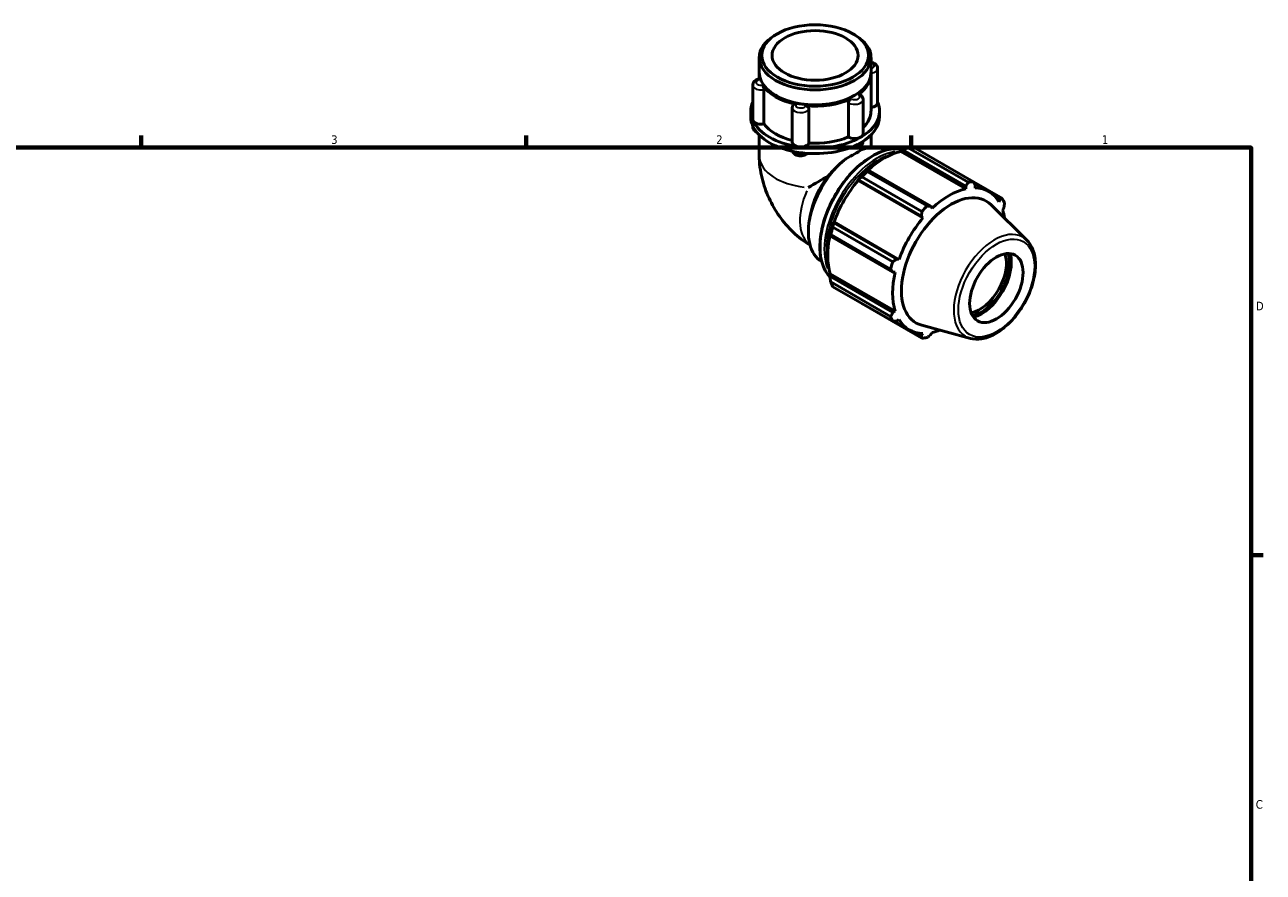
# Model space of a CAD drawing. Header units: inches. Extents: x 0.1 to 37.8, y -3.8 to 22.4.
# Tile 4 of 4: x 20 to 33.6, y 13 to 22.4. Entities that reach past the tile are written whole.
import ezdxf

# ---------------------------------------------------------------- set-up
doc = ezdxf.new("R2010")
doc.units = ezdxf.units.IN
doc.header["$MEASUREMENT"] = 0
for name, color, linetype, lineweight in [('Border (ANSI)', 7, 'Continuous', 70), ('Visible (ANSI)', 7, 'Continuous', 50), ('Visible Narrow (ANSI)', 7, 'Continuous', 35)]:
    doc.layers.add(name, color=color, linetype=linetype, lineweight=lineweight)
doc.styles.add('Note Text (ANSI)', font='tahoma.ttf')

# ---------------------------------------------------------------- blocks, each defined once
blk = doc.blocks.new('Borders Default Border')
at = {"layer": 'Border (ANSI)'}
for p, q in [((21.25, 21), (21.25, 21.134)), ((25.5, 21), (25.5, 21.134)), ((29.75, 21), (29.75, 21.134)), ((33.5, 16.5), (33.634, 16.5))]:
    blk.add_line(p, q, dxfattribs=at)
at = {"layer": 'Border (ANSI)', "flags": 128}
blk.add_lwpolyline([(0.5, 1), (0.5, 21), (33.5, 21), (33.5, 1), (0.5, 1)], dxfattribs=at)
at = {"layer": 'Border (ANSI)', "color": 5, "true_color": 0x0000ff, "char_height": 0.0945, "attachment_point": 7, "style": 'Note Text (ANSI)'}
for s, insert in [('3', (23.346, 21.038)), ('2', (27.596, 21.04)), ('1', (31.854, 21.04)), ('D', (33.553, 19.203)), ('C', (33.552, 13.701))]:
    blk.add_mtext(s, dxfattribs=dict(at, insert=insert))

msp = doc.modelspace()

# ---------------------------------------------------------------- linework, layer by layer
at = {"layer": 'Visible (ANSI)'}
for p, q in [((28.271, 22.254), (28.25, 22.243)), ((29.106, 22.254), (29.126, 22.243)), ((28.071, 21.827), (28.071, 21.992)), ((29.306, 21.827), (29.306, 21.992)), ((29.377, 21.873), (29.377, 21.494)), ((28.071, 21.756), (28.071, 21.811)), ((29.306, 21.402), (29.306, 21.811)), ((28, 21.689), (28, 21.31)), ((28.123, 21.639), (28.123, 21.26)), ((28.264, 21.569), (28.25, 21.577)), ((29.055, 21.116), (29.055, 21.495)), ((29.112, 21.569), (29.126, 21.577)), ((29.217, 21.53), (29.217, 21.151)), ((27.979, 21.341), (27.979, 21.402)), ((28.436, 21.438), (28.436, 21.059)), ((28.62, 21.428), (28.62, 21.049)), ((29.398, 21.341), (29.398, 21.402)), ((28, 21.242), (28, 21.228)), ((28.071, 21.139), (28.071, 20.912)), ((29.306, 21.139), (29.306, 21.001)), ((29.636, 20.956), (29.638, 20.965)), ((29.636, 20.956), (30.353, 20.543)), ((29.638, 20.965), (29.655, 20.974)), ((29.655, 20.974), (30.352, 20.573)), ((30.377, 20.616), (29.715, 20.997)), ((29.773, 21.003), (30.435, 20.622)), ((29.002, 20.854), (29.005, 20.857)), ((29.159, 20.64), (29.166, 20.643)), ((29.166, 20.643), (29.863, 20.242)), ((29.866, 20.294), (29.204, 20.675)), ((29.269, 20.752), (29.26, 20.747)), ((29.263, 20.737), (29.924, 20.356)), ((29.966, 20.351), (29.269, 20.752)), ((29.162, 20.635), (29.159, 20.64)), ((29.162, 20.635), (29.879, 20.223)), ((30.352, 20.573), (30.353, 20.543)), ((30.755, 20.436), (30.436, 20.62)), ((30.444, 20.604), (30.604, 20.512)), ((30.453, 20.553), (30.455, 20.583)), ((30.676, 20.454), (30.728, 20.424)), ((30.728, 20.424), (30.717, 20.4)), ((28.635, 20.25), (28.626, 20.199)), ((29.863, 20.242), (29.879, 20.223)), ((29.979, 20.328), (29.966, 20.351)), ((31.026, 19.977), (30.631, 20.368)), ((30.758, 20.308), (30.771, 20.33)), ((28.884, 20.121), (29.546, 19.74)), ((28.893, 20.17), (28.892, 20.178)), ((28.892, 20.178), (28.898, 20.178)), ((29.59, 19.769), (28.893, 20.17)), ((28.898, 20.178), (29.614, 19.765)), ((28.85, 20.037), (28.85, 20.026)), ((28.85, 20.026), (29.547, 19.625)), ((29.522, 19.659), (28.86, 20.04)), ((29.614, 19.765), (29.59, 19.769)), ((28.85, 19.6), (28.856, 19.606)), ((28.85, 19.58), (28.85, 19.6)), ((29.547, 19.179), (28.85, 19.58)), ((28.856, 19.606), (29.573, 19.193)), ((29.547, 19.625), (29.573, 19.625)), ((28.86, 19.517), (29.522, 19.136)), ((29.546, 19.082), (28.884, 19.463)), ((29.204, 19.277), (29.866, 18.896)), ((29.573, 19.193), (29.547, 19.179)), ((29.564, 19.083), (29.727, 18.989)), ((29.59, 19.084), (29.614, 19.101)), ((30.402, 18.893), (29.865, 19.038)), ((29.863, 18.926), (29.809, 18.957)), ((29.879, 18.948), (29.863, 18.926)), ((29.966, 18.936), (29.979, 18.958))]:
    msp.add_line(p, q, dxfattribs=at)
for centre, major_axis, ratio in [((28.688, 22.016), (-0.589, 0), 0.575862), ((28.688, 22.016), (0.475, 0), 0.575862), ((30.689, 19.449), (0.208, 0.362), 0.578093)]:
    msp.add_ellipse(centre, major_axis=major_axis, ratio=ratio, dxfattribs=at)
for centre, major_axis, ratio, start_param, end_param in [((28.688, 21.992), (-0.617, 0), 0.575862, 5.50164, 10.206324), ((28.688, 21.811), (-0.617, 0), 0.575862, 6.260542, 6.454954), ((28.688, 21.827), (-0.617, 0), 0.575862, 0, 3.141593), ((28.688, 21.811), (0.617, 0), 0.575862, 5.587818, 6.305828), ((28.688, 21.811), (-0.617, 0), 0.575862, 0.35183, 1.218967), ((28.688, 21.402), (-0.71, 0), 0.575862, 6.039148, 6.544985), ((28.688, 21.811), (0.597, 0), 0.575862, 3.923138, 5.50164), ((28.688, 21.811), (-0.617, 0), 0.575862, 1.399027, 2.266164), ((28.688, 21.402), (0.71, 0), 0.575862, 5.497787, 6.527223), ((29.285, 21.494), (0.0926, 0), 0.575862, 4.941551, 6.283185), ((28.688, 21.341), (-0.71, 0), 0.575862, 0, 0.261799), ((28.688, 21.341), (0.71, 0), 0.575862, 5.497787, 6.283185), ((28.688, 21.402), (0.617, 0), 0.575862, 5.742016, 6.283185), ((28.092, 21.31), (-0.0926, 0), 0.575862, 0, 0.261799), ((28.688, 21.402), (-0.71, 0), 0.575862, 0.261799, 1.308997), ((28.092, 21.31), (-0.0926, 0), 0.575862, 0.261799, 1.907666), ((28.688, 21.341), (-0.71, 0), 0.575862, 0.261799, 1.308997), ((28.688, 21.402), (0.617, 0), 0.575862, 3.553533, 4.291229), ((28.529, 21.059), (-0.0926, 0), 0.575862, 0, 1.308997), ((28.688, 21.402), (0.71, 0), 0.575862, 4.45059, 5.497787), ((28.688, 21.402), (0.617, 0), 0.575862, 4.600731, 5.347646), ((29.125, 21.151), (-0.0926, 0), 0.575862, 0.710328, 2.356194), ((29.125, 21.151), (0.0926, 0), 0.575862, 5.497787, 6.283185), ((28.688, 21.341), (0.71, 0), 0.575862, 4.45059, 5.497787), ((28.529, 21.059), (0.0926, 0), 0.575862, 4.45059, 6.096456), ((29.115, 20.355), (0.354, 0.614), 0.578093, 0.001656, 0.60177), ((29.449, 20.163), (0.439, 0.762), 0.578093, 0.478032, 1.071949), ((29.489, 20.14), (0.472, 0.819), 0.578093, 0.343502, 0.438029), ((29.115, 20.355), (-0.354, -0.614), 0.578093, 4.106752, 6.28153), ((28.688, 20.601), (-0.617, -0.357), 0.001672, 4.473738, 4.833946), ((29.061, 20.387), (-0.308, -0.535), 0.578093, 4.472771, 5.277881), ((29.449, 20.163), (-0.443, -0.77), 0.578093, 4.23049, 4.405023), ((29.489, 20.14), (0.472, 0.819), 0.578093, 1.1289, 1.223427), ((29.449, 20.163), (0.439, 0.762), 0.578093, 1.26343, 1.874295), ((30.166, 19.751), (-0.439, -0.762), 0.578093, 3.619624, 4.23049), ((30.15, 19.759), (0.472, 0.819), 0.578093, 0.343502, 0.438029), ((30.166, 19.751), (0.439, 0.762), 0.578093, 5.975819, 6.586684), ((30.189, 19.737), (0.387, 0.673), 0.578093, 6.13202, 9.575944), ((30.15, 19.759), (0.472, 0.819), 0.578093, 5.841289, 5.935816), ((30.15, 19.759), (-0.472, -0.819), 0.578093, 4.270492, 4.36502), ((30.166, 19.751), (0.439, 0.762), 0.578093, 5.661746, 5.801286), ((29.449, 20.163), (-0.443, -0.77), 0.578093, 5.015888, 5.190421), ((29.489, 20.14), (0.472, 0.819), 0.578093, 1.914298, 2.008825), ((30.166, 19.751), (-0.439, -0.762), 0.578093, 4.405023, 5.015888), ((29.449, 20.163), (0.439, 0.762), 0.578093, 2.065615, 2.659693), ((30.505, 19.555), (-0.208, -0.362), 0.578093, 0.456899, 2.684694), ((30.523, 19.545), (0.221, 0.383), 0.578093, 3.607619, 5.817159), ((30.523, 19.545), (0.233, 0.405), 0.578093, 3.663541, 5.761237), ((30.15, 19.759), (-0.472, -0.819), 0.578093, 5.055891, 5.150418), ((30.166, 19.751), (-0.439, -0.762), 0.578093, 5.190421, 5.801286), ((29.489, 20.14), (-0.472, -0.819), 0.578093, 5.841289, 5.935816), ((30.15, 19.759), (-0.472, -0.819), 0.578093, 5.841289, 5.935816), ((30.166, 19.751), (-0.439, -0.762), 0.578093, 5.975819, 6.586684), ((30.15, 19.759), (-0.472, -0.819), 0.578093, 0.343502, 0.438029), ((30.166, 19.751), (0.439, 0.762), 0.578093, 3.619624, 3.763032)]:
    msp.add_ellipse(centre, major_axis=major_axis, ratio=ratio, start_param=start_param, end_param=end_param, dxfattribs=at)
for points, knots in [([(29.306, 21.94), (29.31, 21.94), (29.313, 21.939), (29.327, 21.935), (29.336, 21.932), (29.352, 21.922), (29.36, 21.915), (29.37, 21.9), (29.374, 21.893), (29.377, 21.881), (29.377, 21.877), (29.377, 21.873)], [4.202092, 4.202092, 4.202092, 4.202092, 4.360468, 4.360468, 4.739574, 4.739574, 5.108091, 5.108091, 5.37274, 5.37274, 5.497787, 5.497787, 5.497787, 5.497787]), ([(28, 21.689), (28, 21.695), (28.001, 21.702), (28.005, 21.714), (28.009, 21.72), (28.017, 21.731), (28.023, 21.736), (28.035, 21.744), (28.041, 21.747), (28.054, 21.752), (28.061, 21.754), (28.071, 21.756), (28.074, 21.757), (28.077, 21.757)], [2.356194, 2.356194, 2.356194, 2.356194, 2.559935, 2.559935, 2.781047, 2.781047, 3.055356, 3.055356, 3.329665, 3.329665, 3.603974, 3.603974, 3.727739, 3.727739, 3.727739, 3.727739]), ([(28.077, 21.757), (28.077, 21.757), (28.078, 21.757), (28.079, 21.755), (28.079, 21.754), (28.08, 21.751), (28.08, 21.751), (28.08, 21.75)], [0.23781013, 0.23781013, 0.23781013, 0.23781013, 0.25718889, 0.25718889, 0.29399059, 0.29399059, 0.29666946, 0.29666946, 0.29666946, 0.29666946]), ([(28.109, 21.689), (28.111, 21.686), (28.112, 21.683), (28.115, 21.676), (28.117, 21.672), (28.12, 21.662), (28.121, 21.658), (28.122, 21.648), (28.123, 21.644), (28.123, 21.639), (28.123, 21.639), (28.123, 21.639)], [0.2965054, 0.2965054, 0.2965054, 0.2965054, 0.3305984, 0.3305984, 0.3674018, 0.3674018, 0.4041917, 0.4041917, 0.4408941, 0.4408941, 0.4448413, 0.4448413, 0.4448413, 0.4448413]), ([(28.436, 21.438), (28.436, 21.44), (28.436, 21.442), (28.437, 21.446), (28.437, 21.448), (28.438, 21.452), (28.439, 21.454), (28.44, 21.458), (28.441, 21.46), (28.443, 21.464), (28.443, 21.466), (28.444, 21.467)], [2.3561945, 2.3561945, 2.3561945, 2.3561945, 2.4230065, 2.4230065, 2.4898185, 2.4898185, 2.5566305, 2.5566305, 2.6234425, 2.6234425, 2.6902545, 2.6902545, 2.6902545, 2.6902545]), ([(28.444, 21.467), (28.446, 21.47), (28.448, 21.472), (28.454, 21.476), (28.458, 21.477), (28.466, 21.479), (28.47, 21.479), (28.475, 21.478), (28.475, 21.478), (28.476, 21.478)], [0.189444, 0.189444, 0.189444, 0.189444, 0.2203965, 0.2203965, 0.2571889, 0.2571889, 0.2939906, 0.2939906, 0.2966695, 0.2966695, 0.2966695, 0.2966695]), ([(29.055, 21.495), (29.055, 21.499), (29.055, 21.503), (29.058, 21.511), (29.06, 21.515), (29.066, 21.523), (29.069, 21.527), (29.076, 21.533), (29.079, 21.536), (29.083, 21.538), (29.084, 21.538), (29.084, 21.538)], [0.148335, 0.148335, 0.148335, 0.148335, 0.1836918, 0.1836918, 0.2203965, 0.2203965, 0.2571889, 0.2571889, 0.2939906, 0.2939906, 0.2966695, 0.2966695, 0.2966695, 0.2966695]), ([(29.162, 21.583), (29.165, 21.585), (29.168, 21.587), (29.173, 21.588), (29.176, 21.588), (29.178, 21.587), (29.178, 21.587), (29.178, 21.587)], [0.29650541, 0.29650541, 0.29650541, 0.29650541, 0.33059842, 0.33059842, 0.36740178, 0.36740178, 0.36762568, 0.36762568, 0.36762568, 0.36762568]), ([(29.178, 21.587), (29.182, 21.585), (29.186, 21.583), (29.193, 21.577), (29.197, 21.574), (29.203, 21.568), (29.206, 21.564), (29.211, 21.555), (29.213, 21.551), (29.217, 21.541), (29.217, 21.535), (29.217, 21.53)], [4.6468321, 4.6468321, 4.6468321, 4.6468321, 4.8170231, 4.8170231, 4.9872141, 4.9872141, 5.1574051, 5.1574051, 5.3275961, 5.3275961, 5.4977871, 5.4977871, 5.4977871, 5.4977871]), ([(28.583, 21.461), (28.587, 21.461), (28.592, 21.46), (28.6, 21.456), (28.604, 21.454), (28.611, 21.448), (28.614, 21.444), (28.618, 21.437), (28.619, 21.433), (28.62, 21.429), (28.62, 21.428), (28.62, 21.428)], [0.2965054, 0.2965054, 0.2965054, 0.2965054, 0.3305984, 0.3305984, 0.3674018, 0.3674018, 0.4041917, 0.4041917, 0.4408941, 0.4408941, 0.4448413, 0.4448413, 0.4448413, 0.4448413]), ([(28.045, 21.168), (28.041, 21.17), (28.037, 21.172), (28.025, 21.18), (28.017, 21.186), (28.006, 21.201), (28.003, 21.208), (28, 21.22), (28, 21.224), (28, 21.228)], [1.4152641, 1.4152641, 1.4152641, 1.4152641, 1.5979814, 1.5979814, 1.966498, 1.966498, 2.2311471, 2.2311471, 2.3561945, 2.3561945, 2.3561945, 2.3561945]), ([(29.217, 21.069), (29.217, 21.062), (29.216, 21.056), (29.212, 21.044), (29.208, 21.038), (29.2, 21.027), (29.194, 21.022), (29.18, 21.013), (29.172, 21.009), (29.154, 21.003), (29.144, 21.001), (29.124, 21), (29.114, 21), (29.1, 21.002), (29.095, 21.003), (29.091, 21.004)], [5.501594, 5.501594, 5.501594, 5.501594, 5.701527, 5.701527, 5.92264, 5.92264, 6.197729, 6.197729, 6.553986, 6.553986, 6.947147, 6.947147, 7.335638, 7.335638, 7.516607, 7.516607, 7.516607, 7.516607]), ([(28.603, 20.935), (28.6, 20.932), (28.597, 20.929), (28.586, 20.922), (28.578, 20.918), (28.56, 20.911), (28.55, 20.909), (28.53, 20.908), (28.52, 20.908), (28.501, 20.911), (28.491, 20.913), (28.473, 20.921), (28.464, 20.926), (28.45, 20.939), (28.444, 20.946), (28.44, 20.956), (28.44, 20.957), (28.439, 20.958)], [6.011942, 6.011942, 6.011942, 6.011942, 6.17354, 6.17354, 6.523935, 6.523935, 6.916713, 6.916713, 7.305534, 7.305534, 7.695571, 7.695571, 8.085527, 8.085527, 8.401055, 8.401055, 8.440033, 8.440033, 8.440033, 8.440033]), ([(29.661, 20.976), (29.638, 20.982), (29.613, 20.985), (29.533, 20.987), (29.473, 20.975), (29.35, 20.927), (29.286, 20.89), (29.163, 20.796), (29.103, 20.738), (28.993, 20.608), (28.943, 20.535), (28.858, 20.382), (28.822, 20.302), (28.769, 20.142), (28.752, 20.062), (28.738, 19.91), (28.74, 19.838), (28.766, 19.71), (28.79, 19.654), (28.831, 19.595), (28.841, 19.583), (28.852, 19.572)], [5.665815, 5.665815, 5.665815, 5.665815, 5.807406, 5.807406, 6.123296, 6.123296, 6.446085, 6.446085, 6.76942, 6.76942, 7.092179, 7.092179, 7.414717, 7.414717, 7.737542, 7.737542, 8.060936, 8.060936, 8.383312, 8.383312, 8.47379, 8.47379, 8.47379, 8.47379]), ([(29.206, 20.977), (29.205, 20.977), (29.205, 20.977), (29.181, 20.962), (29.154, 20.946), (29.096, 20.912), (29.063, 20.894), (29.027, 20.874), (29.026, 20.874), (29.025, 20.873)], [2.2720813, 2.2720813, 2.2720813, 2.2720813, 2.2812907, 2.2812907, 2.5965882, 2.5965882, 2.9118857, 2.9118857, 2.9210951, 2.9210951, 2.9210951, 2.9210951]), ([(28.071, 20.912), (28.071, 20.823), (28.083, 20.741), (28.121, 20.585), (28.147, 20.511), (28.212, 20.371), (28.25, 20.304), (28.34, 20.177), (28.39, 20.118), (28.503, 20.011), (28.563, 19.963), (28.633, 19.921)], [3.141593, 3.141593, 3.141593, 3.141593, 3.455752, 3.455752, 3.769911, 3.769911, 4.08407, 4.08407, 4.39823, 4.39823, 4.68992, 4.68992, 4.68992, 4.68992]), ([(28.834, 20.687), (28.84, 20.694), (28.847, 20.702), (28.884, 20.744), (28.916, 20.777), (28.965, 20.823), (28.983, 20.839), (29.002, 20.854)], [6.0884532, 6.0884532, 6.0884532, 6.0884532, 6.1629971, 6.1629971, 6.4972269, 6.4972269, 6.6714923, 6.6714923, 6.6714923, 6.6714923]), ([(30.402, 18.893), (30.441, 18.882), (30.483, 18.881), (30.574, 18.896), (30.622, 18.913), (30.72, 18.967), (30.769, 19.003), (30.862, 19.091), (30.905, 19.141), (30.982, 19.252), (31.016, 19.311), (31.07, 19.433), (31.091, 19.496), (31.117, 19.619), (31.123, 19.679), (31.117, 19.791), (31.106, 19.843), (31.071, 19.922), (31.051, 19.952), (31.026, 19.977)], [2.509294, 2.509294, 2.509294, 2.509294, 2.799875, 2.799875, 3.118485, 3.118485, 3.449377, 3.449377, 3.779579, 3.779579, 4.108264, 4.108264, 4.437029, 4.437029, 4.767401, 4.767401, 5.098022, 5.098022, 5.348555, 5.348555, 5.348555, 5.348555])]:
    msp.add_open_spline(points, degree=3, knots=knots, dxfattribs=at)
for points, weights in [([(29.655, 20.974), (29.684, 20.986), (29.715, 20.997)], [1.00651536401, 1.01248127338, 1.0176511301]), ([(29.166, 20.643), (29.184, 20.659), (29.204, 20.675)], [1.00651536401, 1.01248127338, 1.0176511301]), ([(29.263, 20.737), (29.266, 20.745), (29.269, 20.752)], [1.0176511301, 1.01248127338, 1.00651536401]), ([(30.352, 20.573), (30.364, 20.594), (30.377, 20.616)], [1.00353744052, 1.0021762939, 1]), ([(30.435, 20.622), (30.446, 20.602), (30.455, 20.583)], [1, 1.0021762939, 1.00353744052]), ([(30.728, 20.424), (30.741, 20.43), (30.755, 20.436)], [1.00353744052, 1.0021762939, 1]), ([(30.779, 20.383), (30.775, 20.356), (30.771, 20.33)], [1, 1.0021762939, 1.00353744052]), ([(29.863, 20.242), (29.864, 20.267), (29.866, 20.294)], [1.00353744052, 1.0021762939, 1]), ([(29.924, 20.356), (29.946, 20.353), (29.966, 20.351)], [1, 1.0021762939, 1.00353744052]), ([(28.884, 20.121), (28.889, 20.146), (28.893, 20.17)], [1.0176511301, 1.01248127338, 1.00651536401]), ([(28.85, 20.026), (28.855, 20.033), (28.86, 20.04)], [1.00651536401, 1.01248127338, 1.0176511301]), ([(29.546, 19.74), (29.569, 19.755), (29.59, 19.769)], [1, 1.0021762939, 1.00353744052]), ([(28.86, 19.517), (28.855, 19.549), (28.85, 19.58)], [1.0176511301, 1.01248127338, 1.00651536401]), ([(29.547, 19.625), (29.535, 19.641), (29.522, 19.659)], [1.00353744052, 1.0021762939, 1]), ([(29.204, 19.277), (29.203, 19.279), (29.202, 19.28)], [1.0176511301, 1.01738896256, 1.01712474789]), ([(29.522, 19.136), (29.535, 19.158), (29.547, 19.179)], [1, 1.0021762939, 1.00353744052]), ([(29.59, 19.084), (29.569, 19.083), (29.546, 19.082)], [1.00353744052, 1.0021762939, 1]), ([(29.866, 18.896), (29.864, 18.911), (29.863, 18.926)], [1, 1.0021762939, 1.00353744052]), ([(29.966, 18.936), (29.946, 18.919), (29.924, 18.902)], [1.00353744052, 1.0021762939, 1])]:
    msp.add_rational_spline(points, weights, degree=2, dxfattribs=at)
at = {"layer": 'Visible Narrow (ANSI)'}
for centre, major_axis, ratio, start_param, end_param in [((29.285, 21.903), (0.0555, 0), 0.575862, 5.218925, 7.347445), ((28.092, 21.719), (-0.0555, 0), 0.575862, 5.090754, 7.999215), ((29.285, 21.873), (0.0926, 0), 0.575862, 5.007607, 6.21605), ((28.092, 21.689), (-0.0926, 0), 0.575862, 0.095383, 1.812283), ((28.529, 21.468), (0.0555, 0), 0.575862, 2.996359, 5.90482), ((29.125, 21.53), (0.0926, 0), 0.575862, 3.973484, 6.161622), ((29.125, 21.56), (0.0555, 0), 0.575862, 4.043557, 6.952018), ((28.529, 21.438), (-0.0926, 0), 0.575862, 0.147743, 2.807121), ((28.092, 21.228), (-0.0926, 0), 0.575862, 0.041363, 0.785906), ((29.125, 21.069), (0.0926, 0), 0.575862, 4.721584, 6.19447), ((28.529, 20.977), (-0.0926, 0), 0.575862, 0.464797, 2.181898), ((29.327, 20.233), (-0.41, -0.712), 0.578093, 3.454897, 5.968382), ((29.37, 20.209), (0.41, 0.712), 0.578093, 0.43404, 2.70334), ((28.688, 20.912), (-0.617, 0), 0.575862, 0.072414, 1.375858), ((29.382, 20.202), (0.402, 0.698), 0.578093, 0.621745, 2.519848), ((28.957, 20.447), (-0.308, -0.535), 0.578093, 4.90273, 6.158246), ((30.666, 19.462), (0.316, 0.549), 0.578093, 0.021031, 3.120562)]:
    msp.add_ellipse(centre, major_axis=major_axis, ratio=ratio, start_param=start_param, end_param=end_param, dxfattribs=at)
msp.add_ellipse((30.689, 19.449), major_axis=(-0.296, -0.513), ratio=0.578093, dxfattribs=at)

# ---------------------------------------------------------------- block references
msp.add_blockref('Borders Default Border', (0, 0))

doc.saveas('drawing.dxf')
